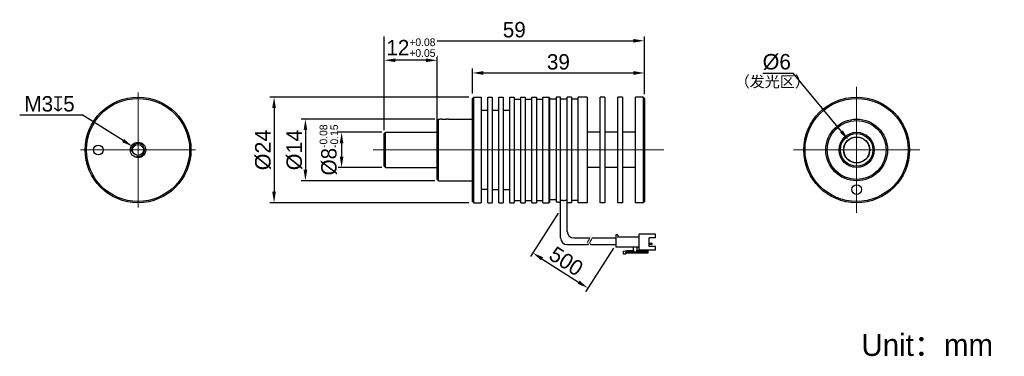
# Model space of a CAD drawing. Header units: millimetres. Extents: x 138 to 361, y 544 to 620.
import ezdxf

# ---------------------------------------------------------------- set-up
doc = ezdxf.new("R2010")
doc.units = ezdxf.units.MM
doc.header["$LTSCALE"] = 23.1
doc.header["$PDMODE"] = 3
doc.header["$PDSIZE"] = 8
doc.linetypes.add('CENTERX2', pattern=[4, 2.5, -0.5, 0.5, -0.5])
doc.layers.get('0').update_dxf_attribs({"linetype": 'CONTINUOUS'})
doc.layers.get('Defpoints').update_dxf_attribs({"linetype": 'CONTINUOUS'})
for name, color, linetype, lineweight in [('中心线', 1, 'CENTERX2', 20), ('尺寸线层', 3, 'CONTINUOUS', 18), ('粗实线', 7, 'CONTINUOUS', 30), ('细实线', 7, 'CONTINUOUS', 15)]:
    doc.layers.add(name, color=color, linetype=linetype, lineweight=lineweight)
doc.styles.get("Standard").update_dxf_attribs({"font": 'simfang.ttf'})
doc.dimstyles.new('CST Standard', dxfattribs={"dimtxt": 3.5, "dimasz": 2.5, "dimexe": 1, "dimexo": 1, "dimgap": 0.6, "dimtad": 1, "dimtoh": 1, "dimdsep": 46, "dimtxsty": 'STANDARD', "dimcen": -2.5, "dimdle": 5, "dimclrd": 9, "dimclre": 9, "dimadec": 1, "dimazin": 2, "dimtfac": 1, "dimtofl": 0, "dimtmove": 0, "dimatfit": 0, "dimfxl": 1, "dimtolj": 1, "dimarcsym": 0})

# ---------------------------------------------------------------- blocks, each defined once
blk = doc.blocks.new('*D66')
at = {"layer": 'Defpoints', "color": 0}
for p in [(279.46, 615.53), (279.46, 602.44), (220.46, 594.24)]:
    blk.add_point(p, dxfattribs=at)
at = {"layer": '尺寸线层', "color": 9, "linetype": 'Continuous', "lineweight": -2, "ltscale": 3}
for p, q in [((220.46, 595.24), (220.46, 616.53)), ((279.46, 603.44), (279.46, 616.53)), ((222.96, 615.53), (276.96, 615.53))]:
    blk.add_line(p, q, dxfattribs=at)
at = {"layer": '尺寸线层', "color": 9}
for points in [[(222.96, 615.95), (222.96, 615.12), (220.46, 615.53)], [(276.96, 615.12), (276.96, 615.95), (279.46, 615.53)]]:
    blk.add_solid(points, dxfattribs=at)
at = {"layer": '尺寸线层', "color": 0, "insert": (249.96, 618.03), "char_height": 3.5, "attachment_point": 5, "bg_fill": 3, "box_fill_scale": 1.1, "bg_fill_color": 9, "bg_fill_true_color": 13158600, "bg_fill_transparency": 0}
blk.add_mtext('\\A1;\\A1;{\\fFZLanTingHei-R-GBK|b0|i0|c134|p2;59}', dxfattribs=at)
blk = doc.blocks.new('*D67')
at = {"layer": 'Defpoints', "color": 0}
for p in [(220.46, 594.24), (232.46, 595.24)]:
    blk.add_point(p, dxfattribs=at)
at = {"layer": '尺寸线层', "color": 9, "linetype": 'Continuous', "lineweight": -2, "ltscale": 3}
for p, q in [((220.46, 595.24), (220.46, 612.1)), ((232.46, 596.24), (232.46, 612.1)), ((229.96, 611.1), (222.96, 611.1))]:
    blk.add_line(p, q, dxfattribs=at)
at = {"layer": '尺寸线层', "color": 9}
for points in [[(222.96, 611.52), (222.96, 610.69), (220.46, 611.1)], [(229.96, 610.69), (229.96, 611.52), (232.46, 611.1)]]:
    blk.add_solid(points, dxfattribs=at)
at = {"layer": '尺寸线层', "color": 0, "insert": (226.52, 613.97), "char_height": 3.5, "attachment_point": 5, "bg_fill": 3, "box_fill_scale": 1.1, "bg_fill_color": 9, "bg_fill_true_color": 13158600, "bg_fill_transparency": 0}
blk.add_mtext('\\A1;\\A1;{\\fFZLanTingHei-R-GBK|b0|i0|c134|p2;12{\\H1.750000;\\S+0.08^ +0.05;}}', dxfattribs=at)
at = {"layer": 'Defpoints', "color": 0}
blk.add_point((220.46, 611.1), dxfattribs=at)
blk = doc.blocks.new('*D68')
at = {"layer": 'Defpoints', "color": 0}
for p in [(232.96, 597.74), (202.6, 583.74), (232.96, 583.74)]:
    blk.add_point(p, dxfattribs=at)
at = {"layer": '尺寸线层', "color": 9, "linetype": 'Continuous', "lineweight": -2, "ltscale": 3}
for p, q in [((231.96, 597.74), (201.6, 597.74)), ((202.6, 595.24), (202.6, 586.24)), ((231.96, 583.74), (201.6, 583.74))]:
    blk.add_line(p, q, dxfattribs=at)
at = {"layer": '尺寸线层', "color": 9}
for points in [[(203.01, 595.24), (202.18, 595.24), (202.6, 597.74)], [(202.18, 586.24), (203.01, 586.24), (202.6, 583.74)]]:
    blk.add_solid(points, dxfattribs=at)
at = {"layer": '尺寸线层', "color": 0, "insert": (200.11, 590.74), "char_height": 3.5, "attachment_point": 5, "rotation": 90, "bg_fill": 3, "box_fill_scale": 1.1, "bg_fill_color": 9, "bg_fill_true_color": 13158600, "bg_fill_transparency": 0}
blk.add_mtext('\\A1;\\A1;{\\fArial|b0|i0|c134|p34;%%C14}', dxfattribs=at)
blk = doc.blocks.new('*D69')
at = {"layer": 'Defpoints', "color": 0}
for p in [(220.96, 594.74), (220.96, 586.74)]:
    blk.add_point(p, dxfattribs=at)
at = {"layer": '尺寸线层', "color": 9, "linetype": 'Continuous', "lineweight": -2, "ltscale": 3}
for p, q in [((219.96, 594.74), (209.8, 594.74)), ((210.8, 592.24), (210.8, 589.24)), ((219.96, 586.74), (209.8, 586.74))]:
    blk.add_line(p, q, dxfattribs=at)
at = {"layer": '尺寸线层', "color": 9}
for points in [[(211.21, 592.24), (210.38, 592.24), (210.8, 594.74)], [(210.38, 589.24), (211.21, 589.24), (210.8, 586.74)]]:
    blk.add_solid(points, dxfattribs=at)
at = {"layer": '尺寸线层', "color": 0, "insert": (207.91, 590.74), "char_height": 3.5, "attachment_point": 5, "rotation": 90, "bg_fill": 3, "box_fill_scale": 1.1, "bg_fill_color": 9, "bg_fill_true_color": 13158600, "bg_fill_transparency": 0}
blk.add_mtext('\\A1;\\A1;{\\fFZLanTingHei-R-GBK|b0|i0|c134|p2;%%C8{\\H1.750000;\\S-0.08^ -0.15;}}', dxfattribs=at)
at = {"layer": 'Defpoints', "color": 0}
blk.add_point((210.8, 586.74), dxfattribs=at)
blk = doc.blocks.new('*D70')
at = {"layer": 'Defpoints', "color": 0}
for p in [(240.66, 602.74), (195.49, 578.74), (240.66, 578.74)]:
    blk.add_point(p, dxfattribs=at)
at = {"layer": '尺寸线层', "color": 9, "linetype": 'Continuous', "lineweight": -2, "ltscale": 3}
for p, q in [((239.66, 602.74), (194.49, 602.74)), ((195.49, 600.24), (195.49, 581.24)), ((239.66, 578.74), (194.49, 578.74))]:
    blk.add_line(p, q, dxfattribs=at)
at = {"layer": '尺寸线层', "color": 9}
for points in [[(195.9, 600.24), (195.07, 600.24), (195.49, 602.74)], [(195.07, 581.24), (195.9, 581.24), (195.49, 578.74)]]:
    blk.add_solid(points, dxfattribs=at)
at = {"layer": '尺寸线层', "color": 0, "insert": (193, 590.74), "char_height": 3.5, "attachment_point": 5, "rotation": 90, "bg_fill": 3, "box_fill_scale": 1.1, "bg_fill_color": 9, "bg_fill_true_color": 13158600, "bg_fill_transparency": 0}
blk.add_mtext('\\A1;\\A1;{\\fArial|b0|i0|c134|p34;%%C24}', dxfattribs=at)
blk = doc.blocks.new('*D71')
at = {"layer": 'Defpoints', "color": 0}
for p in [(279.46, 608.22), (240.46, 602.54), (279.46, 602.44)]:
    blk.add_point(p, dxfattribs=at)
at = {"layer": '尺寸线层', "color": 9, "linetype": 'Continuous', "lineweight": -2, "ltscale": 3}
for p, q in [((240.46, 603.54), (240.46, 609.22)), ((242.96, 608.22), (276.96, 608.22)), ((279.46, 603.44), (279.46, 609.22))]:
    blk.add_line(p, q, dxfattribs=at)
at = {"layer": '尺寸线层', "color": 9}
for points in [[(242.96, 608.64), (242.96, 607.8), (240.46, 608.22)], [(276.96, 607.8), (276.96, 608.64), (279.46, 608.22)]]:
    blk.add_solid(points, dxfattribs=at)
at = {"layer": '尺寸线层', "color": 0, "insert": (259.96, 610.72), "char_height": 3.5, "attachment_point": 5, "bg_fill": 3, "box_fill_scale": 1.1, "bg_fill_color": 9, "bg_fill_true_color": 13158600, "bg_fill_transparency": 0}
blk.add_mtext('\\A1;\\A1;{\\fFZLanTingHei-R-GBK|b0|i0|c134|p2;39}', dxfattribs=at)
blk = doc.blocks.new('*D72')
at = {"layer": 'Defpoints', "color": 0}
for p in [(325.73, 593), (329.45, 588.49)]:
    blk.add_point(p, dxfattribs=at)
at = {"layer": '尺寸线层', "color": 9, "linetype": 'Continuous', "ltscale": 3}
for p, q in [((327.59, 588.24), (327.59, 593.24)), ((325.09, 590.74), (330.09, 590.74))]:
    blk.add_line(p, q, dxfattribs=at)
at = {"layer": '尺寸线层', "color": 9}
blk.add_solid([(323.82, 594.66), (324.46, 595.19), (325.73, 593)], dxfattribs=at)
at = {"layer": '尺寸线层', "color": 0, "insert": (309.47, 610.71), "char_height": 3.5, "attachment_point": 5, "bg_fill": 3, "box_fill_scale": 1.1, "bg_fill_color": 9, "bg_fill_true_color": 13158600, "bg_fill_transparency": 0}
blk.add_mtext('\\A1;{\\fArial|b0|i0|c134|p2;%%C\\fFZLanTingHei-R-GBK|b0|i0|c134|p2;6}', dxfattribs=at)
at = {"layer": '尺寸线层', "color": 9, "linetype": 'Continuous', "lineweight": -2, "ltscale": 3}
for p in [(306.35, 608.19), (324.14, 594.93)]:
    blk.add_line(p, (313.19, 608.19), dxfattribs=at)
blk = doc.blocks.new('*D73')
at = {"layer": 'Defpoints', "color": 0}
for p in [(260.46, 577.24), (272.96, 569.24), (266.64, 559.37)]:
    blk.add_point(p, dxfattribs=at)
at = {"layer": '尺寸线层', "color": 9, "linetype": 'Continuous', "lineweight": -2, "ltscale": 3}
for p, q in [((259.92, 576.4), (253.6, 566.52)), ((272.42, 568.4), (266.1, 558.52)), ((256.24, 566.02), (264.53, 560.71))]:
    blk.add_line(p, q, dxfattribs=at)
at = {"layer": '尺寸线层', "color": 9}
for points in [[(256.47, 566.37), (256.02, 565.67), (254.14, 567.37)], [(264.31, 560.36), (264.76, 561.07), (266.64, 559.37)]]:
    blk.add_solid(points, dxfattribs=at)
at = {"layer": '尺寸线层', "color": 0, "insert": (261.73, 565.46), "char_height": 3.5, "attachment_point": 5, "rotation": 327.3808, "bg_fill": 3, "box_fill_scale": 1.1, "bg_fill_color": 9, "bg_fill_true_color": 13158600, "bg_fill_transparency": 0}
blk.add_mtext('\\A1;{\\fFZLanTingHei-R-GBK|b0|i0|c134|p2;500}', dxfattribs=at)
blk = doc.blocks.new('*D74')
at = {"layer": 'Defpoints', "color": 0}
for p in [(163.38, 591.54), (165.92, 589.95)]:
    blk.add_point(p, dxfattribs=at)
at = {"layer": '尺寸线层', "color": 9, "linetype": 'Continuous', "lineweight": -2, "ltscale": 3}
blk.add_line((161.26, 592.87), (151.95, 598.7), dxfattribs=at)
at = {"layer": '尺寸线层', "color": 9, "linetype": 'Continuous', "ltscale": 3}
for p, q in [((164.65, 588.24), (164.65, 593.24)), ((162.15, 590.74), (167.15, 590.74))]:
    blk.add_line(p, q, dxfattribs=at)
at = {"layer": '尺寸线层', "color": 9}
blk.add_solid([(161.04, 592.51), (161.48, 593.22), (163.38, 591.54)], dxfattribs=at)
at = {"layer": '尺寸线层', "color": 0, "insert": (144.58, 601.19), "char_height": 3.5, "attachment_point": 5, "bg_fill": 3, "box_fill_scale": 1.1, "bg_fill_color": 9, "bg_fill_true_color": 13158600, "bg_fill_transparency": 0}
blk.add_mtext('\\A1;\\A1;{\\fFZLanTingHei-R-GBK|b0|i0|c134|p2;M3\\fGDT|b0|i0|c0|p2;x\\fFZLanTingHei-R-GBK|b0|i0|c134|p2;5}', dxfattribs=at)
at = {"layer": '尺寸线层', "color": 9, "linetype": 'Continuous', "lineweight": -2, "ltscale": 3}
blk.add_line((137.81, 598.7), (151.95, 598.7), dxfattribs=at)

msp = doc.modelspace()

# ---------------------------------------------------------------- linework, layer by layer
at = {"layer": '中心线', "color": 0, "ltscale": 0.5}
for p, q in [((327.589, 593.243), (327.589, 605.043)), ((164.646, 593.243), (164.646, 603.793)), ((162.146, 590.743), (151.596, 590.743)), ((167.146, 590.743), (177.696, 590.743)), ((325.089, 590.743), (313.289, 590.743)), ((330.089, 590.743), (341.889, 590.743)), ((164.646, 588.243), (164.646, 577.693)), ((327.589, 588.243), (327.589, 576.443))]:
    msp.add_line(p, q, dxfattribs=at)
at = {"layer": '粗实线', "color": 0, "linetype": 'Continuous'}
for p, q in [((269.459, 586.743), (266.459, 586.743)), ((273.459, 586.743), (270.459, 586.743)), ((277.459, 586.743), (274.459, 586.743)), ((242.459, 581.81), (243.959, 581.81)), ((245.12, 581.743), (246.459, 581.743)), ((247.459, 581.743), (248.959, 581.743)), ((243.959, 578.743), (244.959, 578.743)), ((246.459, 578.743), (247.459, 578.743)), ((248.959, 578.743), (249.959, 578.743)), ((249.959, 579.243), (251.459, 579.243)), ((251.459, 578.743), (252.459, 578.743)), ((252.459, 579.243), (253.959, 579.243)), ((253.959, 578.743), (254.959, 578.743)), ((254.959, 579.243), (256.459, 579.243)), ((256.459, 578.743), (257.759, 578.743)), ((257.959, 578.943), (257.759, 578.743)), ((257.959, 579.446), (259.159, 579.446)), ((261.959, 579.243), (261.309, 579.243)), ((262.959, 578.743), (261.959, 578.743)), ((264.459, 579.243), (262.959, 579.243)), ((266.459, 578.743), (264.459, 578.743)), ((270.459, 578.743), (269.459, 578.743)), ((274.459, 578.743), (273.459, 578.743)), ((279.159, 578.743), (277.459, 578.743)), ((279.459, 579.043), (279.159, 578.743))]:
    msp.add_line(p, q, dxfattribs=at)
at = {"layer": '粗实线', "color": 0, "ltscale": 3}
for p, q in [((260.459, 570.743), (260.459, 578.866)), ((261.959, 572.243), (261.959, 579.243)), ((263.459, 570.743), (267.066, 570.743)), ((267.579, 570.743), (272.959, 570.743)), ((261.959, 569.243), (266.792, 569.243)), ((267.305, 569.243), (272.959, 569.243))]:
    msp.add_line(p, q, dxfattribs=at)
at = {"layer": '粗实线', "color": 0}
for p, q in [((282.009, 571.643), (278.309, 571.643)), ((282.009, 570.793), (282.009, 571.643)), ((273.359, 571.443), (272.959, 571.443)), ((272.959, 571.443), (272.959, 568.643)), ((273.459, 571.343), (273.459, 570.943)), ((278.109, 570.943), (273.459, 570.943)), ((278.209, 571.543), (278.209, 568.043)), ((280.509, 568.793), (280.509, 570.793)), ((282.009, 570.793), (280.509, 570.793)), ((280.509, 569.544), (281.199, 569.544)), ((280.509, 569.368), (281.199, 569.368)), ((281.249, 569.418), (281.249, 569.494)), ((278.109, 568.643), (272.959, 568.643)), ((274.709, 567.743), (275.509, 567.893)), ((274.709, 567.093), (274.709, 567.743)), ((275.209, 567.093), (274.709, 567.093)), ((275.209, 567.443), (275.209, 567.093)), ((280.209, 567.293), (275.209, 567.293)), ((280.209, 567.543), (275.309, 567.543)), ((275.509, 567.893), (277.109, 567.893)), ((277.009, 567.893), (277.009, 568.543)), ((277.609, 567.893), (280.209, 567.893)), ((277.709, 568.543), (277.709, 567.893)), ((282.009, 567.943), (278.309, 567.943)), ((279.609, 567.893), (279.609, 567.943)), ((280.209, 567.943), (280.209, 567.293)), ((282.009, 568.793), (280.509, 568.793)), ((282.009, 567.943), (282.009, 568.793))]:
    msp.add_line(p, q, dxfattribs=at)
at = {"layer": '粗实线', "color": 0, "linetype": 'Continuous'}
for centre, radius in [((164.646, 590.743), 12), ((164.646, 590.743), 11.7), ((327.589, 590.743), 12), ((327.589, 590.743), 11.7), ((327.589, 590.743), 7), ((327.589, 590.743), 6.7), ((327.589, 590.743), 4), ((327.589, 590.743), 3.7), ((155.646, 590.743), 1.1), ((164.646, 590.743), 1.75), ((164.646, 590.743), 1.25), ((327.589, 590.743), 2.975), ((327.589, 590.743), 2.922), ((327.589, 581.743), 1.1)]:
    msp.add_circle(centre, radius, dxfattribs=at)
for centre, radius, start, end in [((245.121, 585.003), 3.26, 267.16429, 267.4789), ((245.12, 584.996), 3.253, 267.4783, 269.68423), ((245.12, 584.993), 3.249, 269.68465, 270), ((259.159, 568.142), 11.304, 88.47906, 89.9998)]:
    msp.add_arc(centre, radius, start, end, dxfattribs=at)
at = {"layer": '粗实线', "color": 0, "ltscale": 3}
for centre in [(263.459, 572.243), (261.959, 570.743)]:
    msp.add_arc(centre, 1.5, 180, 270, dxfattribs=at)
at = {"layer": '粗实线', "color": 0}
for centre, radius, start, end in [((278.309, 571.543), 0.1, 90, 180), ((273.359, 571.343), 0.1, 0, 90), ((278.109, 571.043), 0.1, 270, 0), ((281.199, 569.494), 0.05, 0, 90), ((281.199, 569.418), 0.05, 270, 0), ((275.309, 567.443), 0.1, 90, 180), ((276.909, 568.543), 0.1, 0, 90), ((277.809, 568.543), 0.1, 90, 180), ((278.109, 568.543), 0.1, 0, 90), ((278.309, 568.043), 0.1, 180, 270)]:
    msp.add_arc(centre, radius, start, end, dxfattribs=at)
at = {"layer": '粗实线', "color": 0, "linetype": 'Continuous'}
for points, knots in [([(259.459, 578.934), (259.504, 578.932), (259.594, 578.93), (259.727, 578.924), (259.858, 578.917), (259.985, 578.909), (260.11, 578.899), (260.23, 578.889), (260.346, 578.878), (260.422, 578.87), (260.459, 578.866)], [0, 0, 0, 0, 434.9943644, 864.3092555, 1286.220382, 1699.0435802, 2101.1408645, 2490.92473, 2866.8612022, 3227.4717041, 3227.4717041, 3227.4717041, 3227.4717041]), ([(260.459, 579.371), (260.491, 579.368), (260.554, 579.36), (260.646, 579.349), (260.732, 579.337), (260.814, 579.326), (260.89, 579.314), (260.949, 579.305), (260.994, 579.298), (261.026, 579.293), (261.056, 579.288), (261.084, 579.283), (261.111, 579.279), (261.136, 579.274), (261.159, 579.27), (261.181, 579.266), (261.201, 579.263), (261.22, 579.26), (261.237, 579.257), (261.25, 579.254), (261.259, 579.252), (261.265, 579.251), (261.271, 579.25), (261.277, 579.249), (261.282, 579.248), (261.287, 579.247), (261.291, 579.247), (261.295, 579.246), (261.298, 579.245), (261.3, 579.245), (261.301, 579.245), (261.303, 579.244), (261.304, 579.244), (261.305, 579.244), (261.306, 579.244), (261.307, 579.244), (261.307, 579.244), (261.308, 579.244), (261.308, 579.243), (261.308, 579.243), (261.308, 579.243), (261.309, 579.243), (261.309, 579.243), (261.309, 579.243), (261.309, 579.243), (261.309, 579.243), (261.309, 579.243), (261.309, 579.243), (261.309, 579.243), (261.309, 579.243), (261.309, 579.243), (261.309, 579.243), (261.309, 579.243), (261.309, 579.243), (261.309, 579.243), (261.309, 579.243), (261.309, 579.243), (261.309, 579.243)], [0, 0, 0, 0, 2201.7386166, 4299.6893807, 6286.99064, 8157.0565698, 9903.59222, 11520.6100556, 12278.7690418, 13002.454457, 13691.0155548, 14343.8262078, 14960.2861163, 15539.8220411, 16081.8890728, 16585.9720576, 17051.586988, 17478.2822993, 17865.6402725, 18213.2783504, 18372.0929051, 18520.8504225, 18659.5139266, 18788.0479487, 18906.4205458, 19014.6011127, 19112.5626888, 19200.2798268, 19277.7304822, 19312.5995596, 19344.8945925, 19374.6136846, 19401.7550213, 19426.3167902, 19448.2972256, 19467.6950015, 19484.509022, 19491.9467828, 19498.7381975, 19504.8831274, 19510.3814438, 19515.2330704, 19519.4379603, 19522.9960705, 19524.5325672, 19525.9073523, 19527.1204181, 19528.1717627, 19529.0613762, 19529.7892547, 19530.3553925, 19530.5778066, 19530.7597835, 19530.9013234, 19531.0024221, 19531.0630837, 19531.0833042, 19531.0833042, 19531.0833042, 19531.0833042])]:
    msp.add_open_spline(points, degree=3, knots=knots, dxfattribs=at)
at = {"layer": '粗实线', "color": 0}
msp.add_open_spline([(273.459, 570.943), (273.458, 570.942), (273.453, 570.937), (273.444, 570.928), (273.43, 570.914), (273.414, 570.898), (273.396, 570.88), (273.378, 570.862), (273.366, 570.849), (273.359, 570.843)], degree=3, knots=[0, 0, 0, 0, 122.9975343, 435.8168296, 870.7132525, 1383.6494504, 1943.8834115, 2525.6227913, 3103.2601051, 3103.2601051, 3103.2601051, 3103.2601051], dxfattribs=at)
at = {"layer": '细实线', "color": 0}
msp.add_arc((164.646, 590.743), 1.5, 255, 195, dxfattribs=at)
at = {"layer": '细实线', "color": 0, "ltscale": 3}
for points, knots in [([(267.066, 570.743), (267.047, 570.624), (266.948, 570.349), (266.471, 569.877), (266.621, 569.483), (266.792, 569.243)], [0, 0, 0, 0, 328.5922597, 774.1626876, 1427.8482721, 1427.8482721, 1427.8482721, 1427.8482721]), ([(267.579, 570.743), (267.56, 570.624), (267.461, 570.349), (266.984, 569.877), (267.134, 569.483), (267.305, 569.243)], [0, 0, 0, 0, 329.5137323, 776.3336751, 1431.8523926, 1431.8523926, 1431.8523926, 1431.8523926])]:
    msp.add_open_spline(points, degree=3, knots=knots, dxfattribs=at)

# ---------------------------------------------------------------- texts
at = {"insert": (328.668, 548.951), "char_height": 5, "width": 95.24409, "attachment_point": 1}
msp.add_mtext('{\\fFZLanTingHei-R-GBK|b0|i0|c134|p2;Unit：mm}', dxfattribs=at)

# ---------------------------------------------------------------- dimensions: what is measured, and where the dimension line sits
at = {"layer": '尺寸线层', "color": 0, "ltscale": 3}
dim = msp.add_linear_dim(base=(279.459, 615.533), p1=(220.459, 594.243), p2=(279.459, 602.443), text='\\A1;{\\fFZLanTingHei-R-GBK|b0|i0|c134|p2;<>}', dimstyle='CST Standard', override={"dimtxsty": 'STANDARD', "dimsah": 1, "dimtfill": 1, "dimtzin": 0}, dxfattribs=at)
dim.commit()
dim.dimension.update_dxf_attribs({"geometry": '*D66', "text_midpoint": (249.959, 618.03)})

# ---------------------------------------------------------------- next in the draw order: linework, layer by layer
at = {"layer": '粗实线', "color": 0, "linetype": 'Continuous'}
for p, q in [((244.959, 599.743), (246.459, 599.743)), ((247.459, 599.743), (248.959, 599.743)), ((269.459, 594.743), (266.459, 594.743)), ((273.459, 594.743), (270.459, 594.743)), ((277.459, 594.743), (274.459, 594.743))]:
    msp.add_line(p, q, dxfattribs=at)

# ---------------------------------------------------------------- next in the draw order: dimensions: what is measured, and where the dimension line sits
at = {"layer": '尺寸线层', "color": 0, "ltscale": 3}
dim = msp.add_linear_dim(base=(220.459, 611.104), p1=(232.459, 595.243), p2=(220.459, 594.243), text='\\A1;{\\fFZLanTingHei-R-GBK|b0|i0|c134|p2;<>}', dimstyle='CST Standard', override={"dimtxsty": 'STANDARD', "dimsah": 1, "dimtol": 1, "dimtp": 0.08, "dimtm": -0.05, "dimtfac": 0.5, "dimtfill": 1, "dimtzin": 0}, dxfattribs=at)
dim.commit()
dim.dimension.update_dxf_attribs({"geometry": '*D67', "text_midpoint": (226.523, 611.104), "dimtype": 160})
for p1, p2, text, override, picture, middle in [((329.449, 588.489), (325.729, 592.997), '{\\fArial|b0|i0|c134|p2;%%C\\fFZLanTingHei-R-GBK|b0|i0|c134|p2;6}', {"dimpost": '%%C<>', "dimtxsty": 'STANDARD', "dimsah": 1, "dimtfill": 1, "dimtzin": 0}, '*D72', (309.469, 608.19)), ((165.917, 589.947), (163.375, 591.54), '\\A1;{\\fFZLanTingHei-R-GBK|b0|i0|c134|p2;M3\\fGDT|b0|i0|c0|p2;x\\fFZLanTingHei-R-GBK|b0|i0|c134|p2;5}', {"dimpost": 'M<>{\\fcxgdtshp;b}5', "dimtxsty": 'STANDARD', "dimsah": 1, "dimtfill": 1, "dimtzin": 8}, '*D74', (144.579, 598.701))]:
    dim = msp.add_diameter_dim_2p(p1=p1, p2=p2, text=text, dimstyle='CST Standard', override=override, dxfattribs=at)
    dim.commit()
    dim.dimension.update_dxf_attribs({"geometry": picture, "text_midpoint": middle, "dimtype": 163})
dim = msp.add_linear_dim(base=(266.638, 559.367), p1=(260.459, 577.243), p2=(272.959, 569.243), angle=327.38076, text='{\\fFZLanTingHei-R-GBK|b0|i0|c134|p2;500}', dimstyle='CST Standard', override={"dimtxsty": 'STANDARD', "dimsah": 1, "dimtfill": 1, "dimtzin": 0, "dimarcsym": 2}, dxfattribs=at)
dim.commit()
dim.dimension.update_dxf_attribs({"geometry": '*D73', "text_midpoint": (261.729, 565.462)})

# ---------------------------------------------------------------- next in the draw order: linework, layer by layer
at = {"layer": '粗实线', "color": 0, "linetype": 'Continuous'}
msp.add_line((242.459, 599.743), (243.959, 599.743), dxfattribs=at)

# ---------------------------------------------------------------- next in the draw order: texts
at = {"layer": '尺寸线层', "color": 0, "ltscale": 3, "insert": (299.94, 607.495), "char_height": 2.5, "width": 35.68415, "attachment_point": 1}
msp.add_mtext('{\\fFZLanTingHei-R-GBK|b0|i0|c134|p2;（发光区）}', dxfattribs=at)

# ---------------------------------------------------------------- next in the draw order: dimensions: what is measured, and where the dimension line sits
at = {"layer": '尺寸线层', "color": 0, "ltscale": 3}
dim = msp.add_linear_dim(base=(202.595, 583.743), p1=(232.96, 597.743), p2=(232.959, 583.743), angle=270, text='\\A1;{\\fArial|b0|i0|c134|p34;<>}', dimstyle='CST Standard', override={"dimpost": '%%C<>', "dimtxsty": 'STANDARD', "dimsah": 1, "dimtfill": 1, "dimtzin": 0}, dxfattribs=at)
dim.commit()
dim.dimension.update_dxf_attribs({"geometry": '*D68', "text_midpoint": (200.11, 590.743)})

# ---------------------------------------------------------------- next in the draw order: dimensions: what is measured, and where the dimension line sits
dim = msp.add_linear_dim(base=(210.795, 586.743), p1=(220.959, 594.743), p2=(220.959, 586.743), angle=270, text='\\A1;{\\fFZLanTingHei-R-GBK|b0|i0|c134|p2;<>}', dimstyle='CST Standard', override={"dimpost": '%%C<>', "dimtxsty": 'STANDARD', "dimsah": 1, "dimtol": 1, "dimtp": -0.08, "dimtm": 0.15, "dimtfac": 0.5, "dimtfill": 1, "dimtzin": 0}, dxfattribs=at)
dim.commit()
dim.dimension.update_dxf_attribs({"geometry": '*D69', "text_midpoint": (210.795, 590.743), "dimtype": 160})

# ---------------------------------------------------------------- next in the draw order: dimensions: what is measured, and where the dimension line sits
dim = msp.add_linear_dim(base=(195.487, 578.743), p1=(240.659, 602.743), p2=(240.659, 578.743), angle=270, text='\\A1;{\\fArial|b0|i0|c134|p34;<>}', dimstyle='CST Standard', override={"dimpost": '%%C<>', "dimtxsty": 'STANDARD', "dimsah": 1, "dimtfill": 1, "dimtzin": 0}, dxfattribs=at)
dim.commit()
dim.dimension.update_dxf_attribs({"geometry": '*D70', "text_midpoint": (193.002, 590.743)})

# ---------------------------------------------------------------- next in the draw order: linework, layer by layer
at = {"layer": '中心线', "color": 0, "ltscale": 3}
msp.add_line((283.873, 590.743), (217.95, 590.743), dxfattribs=at)
at = {"layer": '粗实线', "color": 0, "linetype": 'Continuous'}
for p, q in [((232.459, 597.443), (232.759, 597.743)), ((232.459, 584.043), (232.459, 597.443)), ((232.759, 583.743), (232.759, 597.743)), ((232.759, 597.743), (233.059, 597.743)), ((233.062, 597.743), (233.059, 597.743)), ((235.059, 597.743), (240.459, 597.743)), ((220.459, 594.443), (220.759, 594.743)), ((220.459, 587.043), (220.459, 594.443)), ((220.759, 586.743), (220.759, 594.743)), ((220.759, 594.743), (232.459, 594.743)), ((220.459, 587.043), (220.759, 586.743)), ((220.759, 586.743), (232.459, 586.743)), ((232.459, 584.043), (232.759, 583.743)), ((232.759, 583.743), (240.459, 583.743)), ((240.459, 579.043), (240.759, 578.743)), ((240.759, 578.743), (242.459, 578.743))]:
    msp.add_line(p, q, dxfattribs=at)
for points, knots in [([(234.059, 597.671), (234.028, 597.671), (233.966, 597.672), (233.873, 597.674), (233.782, 597.677), (233.693, 597.681), (233.607, 597.686), (233.526, 597.692), (233.449, 597.698), (233.358, 597.707), (233.261, 597.717), (233.166, 597.729), (233.103, 597.737), (233.072, 597.741), (233.062, 597.743)], [0, 0, 0, 0, 393.8107922, 784.1381287, 1167.5380383, 1540.6442268, 1900.1990519, 2243.0784901, 2566.3108882, 2867.0912642, 3390.9774853, 3796.1336712, 4067.6293189, 4195.0478532, 4195.0478532, 4195.0478532, 4195.0478532]), ([(235.059, 597.743), (235.053, 597.742), (235.027, 597.739), (234.971, 597.731), (234.902, 597.722), (234.83, 597.714), (234.764, 597.707), (234.692, 597.7), (234.613, 597.693), (234.529, 597.687), (234.441, 597.682), (234.349, 597.677), (234.254, 597.674), (234.157, 597.672), (234.092, 597.671), (234.059, 597.671)], [0, 0, 0, 0, 88.6397137, 350.7199738, 775.1698521, 1043.1100657, 1344.7715353, 1677.232525, 2037.3167486, 2421.6115682, 2826.4845899, 3248.1018076, 3682.451534, 4125.3769367, 4572.6168605, 4572.6168605, 4572.6168605, 4572.6168605])]:
    msp.add_open_spline(points, degree=3, knots=knots, dxfattribs=at)

# ---------------------------------------------------------------- next in the draw order: dimensions: what is measured, and where the dimension line sits
at = {"layer": '尺寸线层', "color": 0, "ltscale": 3}
dim = msp.add_linear_dim(base=(279.459, 608.221), p1=(240.459, 602.543), p2=(279.459, 602.443), text='\\A1;{\\fFZLanTingHei-R-GBK|b0|i0|c134|p2;<>}', dimstyle='CST Standard', override={"dimtxsty": 'STANDARD', "dimsah": 1, "dimtfill": 1, "dimtzin": 0}, dxfattribs=at)
dim.commit()
dim.dimension.update_dxf_attribs({"geometry": '*D71', "text_midpoint": (259.959, 610.717)})

# ---------------------------------------------------------------- next in the draw order: linework, layer by layer
at = {"layer": '粗实线', "color": 0, "linetype": 'Continuous'}
for p, q in [((240.459, 602.443), (240.759, 602.743)), ((240.459, 579.043), (240.459, 602.443)), ((240.759, 578.743), (240.759, 602.743)), ((240.759, 602.743), (242.459, 602.743)), ((242.459, 602.743), (242.459, 578.743)), ((243.959, 578.743), (243.959, 602.743)), ((243.959, 602.743), (244.959, 602.743)), ((244.959, 602.743), (244.959, 578.743)), ((246.459, 578.743), (246.459, 602.743)), ((246.459, 602.743), (247.459, 602.743)), ((247.459, 602.743), (247.459, 578.743)), ((248.959, 578.743), (248.959, 602.743)), ((248.959, 602.743), (249.959, 602.743)), ((249.959, 602.743), (249.959, 578.743)), ((249.959, 602.243), (251.459, 602.243)), ((251.459, 578.743), (251.459, 602.743)), ((251.459, 602.743), (252.459, 602.743)), ((252.459, 602.743), (252.459, 578.743)), ((252.459, 602.243), (253.959, 602.243)), ((253.959, 578.743), (253.959, 602.743)), ((253.959, 602.743), (254.959, 602.743)), ((254.959, 602.743), (254.959, 578.743)), ((254.959, 602.243), (256.459, 602.243)), ((256.459, 578.743), (256.459, 602.743)), ((256.459, 602.743), (257.759, 602.743)), ((257.759, 602.743), (257.759, 578.743)), ((257.959, 602.543), (257.759, 602.743)), ((257.959, 602.543), (257.959, 578.943)), ((259.459, 602.243), (257.959, 602.243)), ((259.459, 602.743), (259.459, 578.934)), ((260.459, 602.743), (259.459, 602.743)), ((260.459, 578.866), (260.459, 602.743)), ((261.959, 602.243), (260.459, 602.243)), ((261.959, 578.743), (261.959, 602.743)), ((262.959, 602.743), (261.959, 602.743)), ((262.959, 602.743), (262.959, 578.743)), ((264.459, 602.243), (262.959, 602.243)), ((264.459, 578.743), (264.459, 602.743)), ((266.459, 602.743), (264.459, 602.743)), ((266.459, 602.743), (266.459, 578.743)), ((269.459, 578.743), (269.459, 602.743)), ((270.459, 602.743), (269.459, 602.743)), ((270.459, 602.743), (270.459, 578.743)), ((273.459, 578.743), (273.459, 602.743)), ((274.459, 602.743), (273.459, 602.743)), ((274.459, 602.743), (274.459, 578.743)), ((277.459, 578.743), (277.459, 602.743)), ((279.159, 602.743), (277.459, 602.743)), ((279.159, 602.743), (279.159, 578.743)), ((279.459, 602.443), (279.159, 602.743)), ((279.459, 602.443), (279.459, 579.043))]:
    msp.add_line(p, q, dxfattribs=at)

doc.saveas('drawing.dxf')
